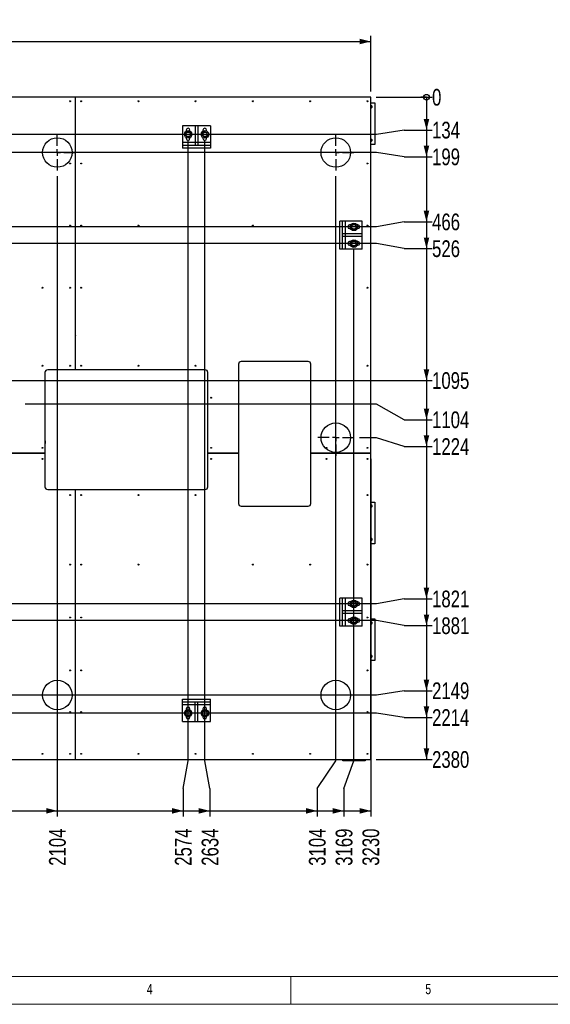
# Model space of a CAD drawing. Header units: millimetres. Extents: x 5 to 589, y 5 to 415.
# Tile 3 of 70: x 148 to 244, y 5 to 182. Entities that reach past the tile are written whole.
import ezdxf

# ---------------------------------------------------------------- set-up
doc = ezdxf.new("R2010")
doc.units = ezdxf.units.MM
doc.linetypes.add('CENTERX2', pattern=[20.32, 12.7, -2.54, 2.54, -2.54])
for name, color, linetype in [('COTES', 1, 'Continuous'), ('NOTES', 6, 'Continuous'), ('TRAIT-MIXTES', 3, 'CENTERX2')]:
    doc.layers.add(name, color=color, linetype=linetype)
doc.layers.add('TRAIT-FORT', color=4, linetype='Continuous', lineweight=25)
doc.styles.add('SLDTEXTSTYLE0', font='TXT', dxfattribs={"width": 0.75})
doc.dimstyles.new('SLDDIMSTYLE0', dxfattribs={"dimtxt": 3, "dimasz": 0.333333, "dimexe": 0, "dimexo": 0.0625, "dimgap": 0.75, "dimtad": 0, "dimtih": 1, "dimtoh": 1, "dimdec": 0, "dimlfac": 20, "dimrnd": 1e-09, "dimdsep": 46, "dimtxsty": 'SLDTEXTSTYLE0', "dimblk1": 'ORIGIN', "dimblk2": 'ORIGIN', "dimsah": 1, "dimcen": 0.09, "dimadec": 0, "dimazin": 2, "dimtfac": 1, "dimtdec": 0, "dimtofl": 0, "dimtmove": 0, "dimatfit": 3, "dimldrblk": 'ORIGIN', "dimfxl": 1, "dimfrac": 2, "dimtolj": 1, "dimtzin": 12, "dimarcsym": 0})
doc.dimstyles.new('SLDDIMSTYLE1', dxfattribs={"dimtxt": 3, "dimasz": 2, "dimexe": 0, "dimexo": 0.0625, "dimgap": 0.75, "dimtad": 0, "dimtih": 1, "dimtoh": 1, "dimdec": 0, "dimlfac": 20, "dimrnd": 1e-09, "dimzin": 12, "dimdsep": 46, "dimtxsty": 'SLDTEXTSTYLE0', "dimsah": 1, "dimcen": 0.09, "dimadec": 0, "dimazin": 3, "dimtfac": 1, "dimtdec": 0, "dimtofl": 0, "dimtmove": 0, "dimatfit": 3, "dimfxl": 1, "dimfrac": 2, "dimtolj": 1, "dimtzin": 12, "dimarcsym": 0})
doc.dimstyles.new('SLDDIMSTYLE2', dxfattribs={"dimtxt": 3, "dimasz": 2, "dimexe": 0, "dimexo": 0.0625, "dimgap": 0.75, "dimtad": 1, "dimdec": 0, "dimlfac": 20, "dimrnd": 1e-09, "dimzin": 12, "dimdsep": 46, "dimtxsty": 'SLDTEXTSTYLE0', "dimsah": 1, "dimcen": 0.09, "dimadec": 0, "dimazin": 3, "dimtfac": 1, "dimtdec": 0, "dimtofl": 0, "dimtmove": 0, "dimatfit": 3, "dimfxl": 1, "dimfrac": 2, "dimtolj": 1, "dimtzin": 12, "dimarcsym": 0})

# ---------------------------------------------------------------- blocks, each defined once
blk = doc.blocks.new('_D_9')
at = {"layer": 'COTES', "color": 1, "transparency": 16777216}
for p, q in [((155.09, 153.82), (155.09, 38.76)), ((145.09, 39.76), (155.09, 39.76))]:
    blk.add_line(p, q, dxfattribs=at)
blk.add_solid([(155.09, 39.76), (153.09, 40.26), (153.09, 39.26)], dxfattribs=at)
at = {"layer": 'COTES', "color": 1, "transparency": 16777216, "insert": (153.6, 29.89), "char_height": 3, "attachment_point": 1, "rotation": 90, "style": 'SLDTEXTSTYLE0'}
blk.add_mtext('2104', dxfattribs=at)
blk = doc.blocks.new('_D_10')
at = {"layer": 'COTES', "color": 1, "transparency": 16777216}
for p, q in [((178.59, 48.76), (178.59, 160.32)), ((177.68, 43.76), (178.59, 48.76)), ((177.68, 43.76), (177.68, 38.76)), ((155.09, 39.76), (177.68, 39.76))]:
    blk.add_line(p, q, dxfattribs=at)
blk.add_solid([(177.68, 39.76), (175.68, 40.26), (175.68, 39.26)], dxfattribs=at)
at = {"layer": 'COTES', "color": 1, "transparency": 16777216, "insert": (176.2, 29.89), "char_height": 3, "attachment_point": 1, "rotation": 90, "style": 'SLDTEXTSTYLE0'}
blk.add_mtext('2574', dxfattribs=at)
blk = doc.blocks.new('_D_11')
at = {"layer": 'COTES', "color": 1, "transparency": 16777216}
for p, q in [((181.59, 48.76), (181.59, 160.32)), ((182.49, 43.76), (181.59, 48.76)), ((182.49, 43.76), (182.49, 38.76)), ((177.68, 39.76), (182.49, 39.76))]:
    blk.add_line(p, q, dxfattribs=at)
blk.add_solid([(182.49, 39.76), (180.49, 40.26), (180.49, 39.26)], dxfattribs=at)
at = {"layer": 'COTES', "color": 1, "transparency": 16777216, "insert": (181.01, 29.89), "char_height": 3, "attachment_point": 1, "rotation": 90, "style": 'SLDTEXTSTYLE0'}
blk.add_mtext('2634', dxfattribs=at)
blk = doc.blocks.new('_D_12')
at = {"layer": 'COTES', "color": 1, "transparency": 16777216}
for p, q in [((205.09, 48.76), (205.09, 153.82)), ((201.74, 43.76), (205.09, 48.76)), ((201.74, 43.76), (201.74, 38.76)), ((182.49, 39.76), (201.74, 39.76))]:
    blk.add_line(p, q, dxfattribs=at)
blk.add_solid([(201.74, 39.76), (199.74, 40.26), (199.74, 39.26)], dxfattribs=at)
at = {"layer": 'COTES', "color": 1, "transparency": 16777216, "insert": (200.26, 29.89), "char_height": 3, "attachment_point": 1, "rotation": 90, "style": 'SLDTEXTSTYLE0'}
blk.add_mtext('3104', dxfattribs=at)
blk = doc.blocks.new('_D_13')
at = {"layer": 'COTES', "color": 1, "transparency": 16777216}
for p, q in [((208.34, 48.76), (208.34, 140.7)), ((206.55, 43.76), (208.34, 48.76)), ((206.55, 43.76), (206.55, 38.76)), ((201.74, 39.76), (206.55, 39.76))]:
    blk.add_line(p, q, dxfattribs=at)
blk.add_solid([(206.55, 39.76), (204.55, 40.26), (204.55, 39.26)], dxfattribs=at)
at = {"layer": 'COTES', "color": 1, "transparency": 16777216, "insert": (205.07, 29.89), "char_height": 3, "attachment_point": 1, "rotation": 90, "style": 'SLDTEXTSTYLE0'}
blk.add_mtext('3169', dxfattribs=at)
blk = doc.blocks.new('_D_14')
at = {"layer": 'COTES', "color": 1, "transparency": 16777216}
for p, q in [((211.36, 103.01), (211.36, 38.76)), ((206.55, 39.76), (211.36, 39.76))]:
    blk.add_line(p, q, dxfattribs=at)
blk.add_solid([(211.36, 39.76), (209.36, 40.26), (209.36, 39.26)], dxfattribs=at)
at = {"layer": 'COTES', "color": 1, "transparency": 16777216, "insert": (209.88, 29.89), "char_height": 3, "attachment_point": 1, "rotation": 90, "style": 'SLDTEXTSTYLE0'}
blk.add_mtext('3230', dxfattribs=at)
blk = doc.blocks.new('_Origin')
at = {"color": 0, "linetype": 'ByBlock', "lineweight": -2}
blk.add_line((0, 0), (-1, 0), dxfattribs=at)
blk.add_circle((0, 0), 0.5, dxfattribs=at)
blk = doc.blocks.new('_D_15')
at = {"layer": 'COTES', "color": 1, "transparency": 16777216}
blk.add_line((212.36, 168.01), (222.37, 168.01), dxfattribs=at)
blk.add_blockref('_Origin', (221.37, 168.01), dxfattribs=at)
at = {"layer": 'COTES', "color": 1, "transparency": 16777216, "insert": (222.37, 169.49), "char_height": 3, "attachment_point": 1, "style": 'SLDTEXTSTYLE0'}
blk.add_mtext('0', dxfattribs=at)
blk = doc.blocks.new('_D_16')
at = {"layer": 'COTES', "color": 1, "transparency": 16777216}
for p, q in [((221.37, 168.01), (221.37, 162.1)), ((212.37, 161.32), (77.46, 161.32)), ((217.37, 162.1), (212.37, 161.32)), ((217.37, 162.1), (222.37, 162.1))]:
    blk.add_line(p, q, dxfattribs=at)
blk.add_solid([(221.37, 162.1), (221.87, 164.1), (220.87, 164.1)], dxfattribs=at)
at = {"layer": 'COTES', "color": 1, "transparency": 16777216, "insert": (222.37, 163.59), "char_height": 3, "attachment_point": 1, "style": 'SLDTEXTSTYLE0'}
blk.add_mtext('134', dxfattribs=at)
blk = doc.blocks.new('_D_17')
at = {"layer": 'COTES', "color": 1, "transparency": 16777216}
for p, q in [((221.37, 162.1), (221.37, 157.29)), ((212.37, 158.07), (64.34, 158.07)), ((217.37, 157.29), (212.37, 158.07)), ((217.37, 157.29), (222.37, 157.29))]:
    blk.add_line(p, q, dxfattribs=at)
blk.add_solid([(221.37, 157.29), (221.87, 159.29), (220.87, 159.29)], dxfattribs=at)
at = {"layer": 'COTES', "color": 1, "transparency": 16777216, "insert": (222.37, 158.78), "char_height": 3, "attachment_point": 1, "style": 'SLDTEXTSTYLE0'}
blk.add_mtext('199', dxfattribs=at)
blk = doc.blocks.new('_D_18')
at = {"layer": 'COTES', "color": 1, "transparency": 16777216}
for p, q in [((221.37, 157.29), (221.37, 145.6)), ((217.37, 145.6), (212.37, 144.7)), ((217.37, 145.6), (222.37, 145.6)), ((212.37, 144.7), (57.8, 144.7))]:
    blk.add_line(p, q, dxfattribs=at)
blk.add_solid([(221.37, 145.6), (221.87, 147.6), (220.87, 147.6)], dxfattribs=at)
at = {"layer": 'COTES', "color": 1, "transparency": 16777216, "insert": (222.37, 147.09), "char_height": 3, "attachment_point": 1, "style": 'SLDTEXTSTYLE0'}
blk.add_mtext('466', dxfattribs=at)
blk = doc.blocks.new('_D_19')
at = {"layer": 'COTES', "color": 1, "transparency": 16777216}
for p, q in [((221.37, 145.6), (221.37, 140.79)), ((212.37, 141.7), (57.8, 141.7)), ((217.37, 140.79), (212.37, 141.7)), ((217.37, 140.79), (222.37, 140.79))]:
    blk.add_line(p, q, dxfattribs=at)
blk.add_solid([(221.37, 140.79), (221.87, 142.79), (220.87, 142.79)], dxfattribs=at)
at = {"layer": 'COTES', "color": 1, "transparency": 16777216, "insert": (222.37, 142.28), "char_height": 3, "attachment_point": 1, "style": 'SLDTEXTSTYLE0'}
blk.add_mtext('526', dxfattribs=at)
blk = doc.blocks.new('_D_20')
at = {"layer": 'COTES', "color": 1, "transparency": 16777216}
for p, q in [((221.37, 140.79), (221.37, 117.11)), ((117.36, 117.11), (112.36, 113.27)), ((117.36, 117.11), (222.37, 117.11)), ((112.36, 113.27), (64.34, 113.27))]:
    blk.add_line(p, q, dxfattribs=at)
blk.add_solid([(221.37, 117.11), (221.87, 119.11), (220.87, 119.11)], dxfattribs=at)
at = {"layer": 'COTES', "color": 1, "transparency": 16777216, "insert": (222.37, 118.59), "char_height": 3, "attachment_point": 1, "style": 'SLDTEXTSTYLE0'}
blk.add_mtext('1095', dxfattribs=at)
blk = doc.blocks.new('_D_21')
at = {"layer": 'COTES', "color": 1, "transparency": 16777216}
for p, q in [((221.37, 117.11), (221.37, 110.05)), ((212.37, 112.82), (149.34, 112.82)), ((217.37, 110.05), (212.37, 112.82)), ((217.37, 110.05), (222.37, 110.05))]:
    blk.add_line(p, q, dxfattribs=at)
blk.add_solid([(221.37, 110.05), (221.87, 112.05), (220.87, 112.05)], dxfattribs=at)
at = {"layer": 'COTES', "color": 1, "transparency": 16777216, "insert": (222.37, 111.53), "char_height": 3, "attachment_point": 1, "style": 'SLDTEXTSTYLE0'}
blk.add_mtext('1104', dxfattribs=at)
blk = doc.blocks.new('_D_22')
at = {"layer": 'COTES', "color": 1, "transparency": 16777216}
for p, q in [((221.37, 110.05), (221.37, 105.24)), ((212.37, 106.82), (209.34, 106.82)), ((217.37, 105.24), (212.37, 106.82)), ((217.37, 105.24), (222.37, 105.24))]:
    blk.add_line(p, q, dxfattribs=at)
blk.add_solid([(221.37, 105.24), (221.87, 107.24), (220.87, 107.24)], dxfattribs=at)
at = {"layer": 'COTES', "color": 1, "transparency": 16777216, "insert": (222.37, 106.72), "char_height": 3, "attachment_point": 1, "style": 'SLDTEXTSTYLE0'}
blk.add_mtext('1224', dxfattribs=at)
blk = doc.blocks.new('_D_23')
at = {"layer": 'COTES', "color": 1, "transparency": 16777216}
for p, q in [((221.37, 105.24), (221.37, 77.85)), ((217.37, 77.85), (212.37, 76.95)), ((217.37, 77.85), (222.37, 77.85)), ((212.37, 76.95), (57.8, 76.95))]:
    blk.add_line(p, q, dxfattribs=at)
blk.add_solid([(221.37, 77.85), (221.87, 79.85), (220.87, 79.85)], dxfattribs=at)
at = {"layer": 'COTES', "color": 1, "transparency": 16777216, "insert": (222.37, 79.34), "char_height": 3, "attachment_point": 1, "style": 'SLDTEXTSTYLE0'}
blk.add_mtext('1821', dxfattribs=at)
blk = doc.blocks.new('_D_24')
at = {"layer": 'COTES', "color": 1, "transparency": 16777216}
for p, q in [((221.37, 77.85), (221.37, 73.04)), ((212.37, 73.95), (57.8, 73.95)), ((217.37, 73.04), (212.37, 73.95)), ((217.37, 73.04), (222.37, 73.04))]:
    blk.add_line(p, q, dxfattribs=at)
blk.add_solid([(221.37, 73.04), (221.87, 75.04), (220.87, 75.04)], dxfattribs=at)
at = {"layer": 'COTES', "color": 1, "transparency": 16777216, "insert": (222.37, 74.53), "char_height": 3, "attachment_point": 1, "style": 'SLDTEXTSTYLE0'}
blk.add_mtext('1881', dxfattribs=at)
blk = doc.blocks.new('_D_25')
at = {"layer": 'COTES', "color": 1, "transparency": 16777216}
for p, q in [((221.37, 73.04), (221.37, 61.35)), ((212.37, 60.57), (64.34, 60.57)), ((217.37, 61.35), (212.37, 60.57)), ((217.37, 61.35), (222.37, 61.35))]:
    blk.add_line(p, q, dxfattribs=at)
blk.add_solid([(221.37, 61.35), (221.87, 63.35), (220.87, 63.35)], dxfattribs=at)
at = {"layer": 'COTES', "color": 1, "transparency": 16777216, "insert": (222.37, 62.84), "char_height": 3, "attachment_point": 1, "style": 'SLDTEXTSTYLE0'}
blk.add_mtext('2149', dxfattribs=at)
blk = doc.blocks.new('_D_26')
at = {"layer": 'COTES', "color": 1, "transparency": 16777216}
for p, q in [((221.37, 61.35), (221.37, 56.54)), ((212.37, 57.32), (77.46, 57.32)), ((217.37, 56.54), (212.37, 57.32)), ((217.37, 56.54), (222.37, 56.54))]:
    blk.add_line(p, q, dxfattribs=at)
blk.add_solid([(221.37, 56.54), (221.87, 58.54), (220.87, 58.54)], dxfattribs=at)
at = {"layer": 'COTES', "color": 1, "transparency": 16777216, "insert": (222.37, 58.03), "char_height": 3, "attachment_point": 1, "style": 'SLDTEXTSTYLE0'}
blk.add_mtext('2214', dxfattribs=at)
blk = doc.blocks.new('_D_27')
at = {"layer": 'COTES', "color": 1, "transparency": 16777216}
for p, q in [((221.37, 56.54), (221.37, 49.01)), ((212.36, 49.01), (222.37, 49.01))]:
    blk.add_line(p, q, dxfattribs=at)
blk.add_solid([(221.37, 49.01), (221.87, 51.01), (220.87, 51.01)], dxfattribs=at)
at = {"layer": 'COTES', "color": 1, "transparency": 16777216, "insert": (222.37, 50.49), "char_height": 3, "attachment_point": 1, "style": 'SLDTEXTSTYLE0'}
blk.add_mtext('2380', dxfattribs=at)
blk = doc.blocks.new('_D_29')
at = {"layer": 'COTES', "color": 1, "transparency": 16777216}
for p, q in [((49.86, 169.01), (49.86, 179.01)), ((211.36, 169.01), (211.36, 179.01)), ((49.86, 178.01), (211.36, 178.01))]:
    blk.add_line(p, q, dxfattribs=at)
for points in [[(49.86, 178.01), (51.86, 177.51), (51.86, 178.51)], [(211.36, 178.01), (209.36, 178.51), (209.36, 177.51)]]:
    blk.add_solid(points, dxfattribs=at)
at = {"layer": 'COTES', "color": 1, "transparency": 16777216, "insert": (126.18, 181.88), "char_height": 3, "attachment_point": 1, "style": 'SLDTEXTSTYLE0'}
blk.add_mtext('3230', dxfattribs=at)
blk = doc.blocks.new('SW_CENTERMARKSYMBOL_2')
at = {"layer": 'TRAIT-MIXTES', "color": 0}
for p, q in [((0, 1.2), (0, 3.25)), ((-1.2, 0), (-3.25, 0)), ((0, 0), (-0.6, 0)), ((0, 0), (0, 0.6)), ((0, 0), (0, -0.6)), ((0, 0), (0.6, 0)), ((1.2, 0), (3.25, 0)), ((0, -1.2), (0, -3.25))]:
    blk.add_line(p, q, dxfattribs=at)
blk = doc.blocks.new('SW_CENTERMARKSYMBOL_3')
at = {"layer": 'TRAIT-MIXTES', "color": 0}
for p, q in [((0, 1.2), (0, 3.25)), ((-1.2, 0), (-3.25, 0)), ((0, 0), (-0.6, 0)), ((0, 0), (0, 0.6)), ((0, 0), (0, -0.6)), ((0, 0), (0.6, 0)), ((1.2, 0), (3.25, 0)), ((0, -1.2), (0, -3.25))]:
    blk.add_line(p, q, dxfattribs=at)
blk = doc.blocks.new('SW_CENTERMARKSYMBOL_4')
at = {"layer": 'TRAIT-MIXTES', "color": 0}
for p, q in [((0, 1.2), (0, 3.25)), ((-1.2, 0), (-3.25, 0)), ((0, 0), (-0.6, 0)), ((0, 0), (0, 0.6)), ((0, 0), (0, -0.6)), ((0, 0), (0.6, 0)), ((1.2, 0), (3.25, 0)), ((0, -1.2), (0, -3.25))]:
    blk.add_line(p, q, dxfattribs=at)

msp = doc.modelspace()

# ---------------------------------------------------------------- linework, layer by layer
at = {"color": 7, "linetype": 'Continuous', "lineweight": 18}
for p, q in [((10, 10), (584, 10)), ((197, 10), (197, 5)), ((5, 5), (589, 5))]:
    msp.add_line(p, q, dxfattribs=at)
at = {"layer": 'TRAIT-FORT', "color": 4, "linetype": 'Continuous', "lineweight": 25}
for p, q in [((158.362, 168.009), (98.612, 168.009)), ((158.362, 119.009), (158.362, 168.009)), ((158.372, 168.009), (158.362, 168.009)), ((211.362, 168.009), (158.372, 168.009)), ((158.372, 119.009), (158.372, 168.009)), ((211.362, 104.009), (211.362, 168.009)), ((211.362, 167.009), (212.112, 167.009)), ((212.112, 167.009), (212.112, 159.509)), ((179.82, 162.844), (177.57, 162.844)), ((177.57, 162.844), (177.57, 159.844)), ((180.32, 162.844), (179.82, 162.844)), ((179.82, 162.844), (179.82, 159.844)), ((182.57, 162.844), (180.32, 162.844)), ((180.32, 162.844), (180.32, 159.844)), ((182.57, 162.844), (182.57, 159.844)), ((158.372, 161.464), (158.362, 161.458)), ((158.362, 161.06), (158.372, 161.054)), ((178.245, 162.094), (178.245, 161.904)), ((178.895, 161.923), (178.895, 162.094)), ((181.245, 162.094), (181.245, 161.904)), ((181.895, 161.923), (181.895, 162.094)), ((177.57, 159.844), (177.57, 159.344)), ((179.82, 159.844), (177.57, 159.844)), ((182.57, 159.344), (177.57, 159.344)), ((177.57, 159.344), (177.57, 158.844)), ((178.245, 160.74), (178.245, 160.594)), ((178.895, 160.594), (178.895, 160.721)), ((180.32, 159.844), (179.82, 159.844)), ((179.82, 159.844), (179.82, 159.344)), ((180.32, 159.844), (180.32, 159.344)), ((182.57, 159.844), (180.32, 159.844)), ((181.245, 160.74), (181.245, 160.594)), ((181.895, 160.594), (181.895, 160.721)), ((182.57, 159.844), (182.57, 159.344)), ((182.57, 159.344), (182.57, 158.844)), ((212.112, 159.509), (211.362, 159.509)), ((182.57, 158.844), (177.57, 158.844)), ((205.82, 140.719), (205.82, 145.719)), ((206.32, 145.719), (205.82, 145.719)), ((206.32, 140.719), (206.32, 145.719)), ((206.82, 145.719), (206.32, 145.719)), ((209.82, 145.719), (206.82, 145.719)), ((206.82, 143.469), (206.82, 145.719)), ((209.82, 143.469), (209.82, 145.719)), ((206.82, 143.469), (206.32, 143.469)), ((206.82, 142.969), (206.82, 143.469)), ((209.82, 143.469), (206.82, 143.469)), ((207.758, 145.044), (207.57, 145.044)), ((207.57, 144.394), (207.734, 144.394)), ((209.07, 145.044), (208.916, 145.044)), ((208.94, 144.394), (209.07, 144.394)), ((209.82, 142.969), (209.82, 143.469)), ((206.82, 142.969), (206.32, 142.969)), ((209.82, 142.969), (206.82, 142.969)), ((206.82, 140.719), (206.82, 142.969)), ((207.758, 142.044), (207.57, 142.044)), ((209.07, 142.044), (208.916, 142.044)), ((209.82, 140.719), (209.82, 142.969)), ((206.32, 140.719), (205.82, 140.719)), ((206.82, 140.719), (206.32, 140.719)), ((209.82, 140.719), (206.82, 140.719)), ((207.57, 141.394), (207.734, 141.394)), ((208.94, 141.394), (209.07, 141.394)), ((158.372, 125.214), (158.362, 125.208)), ((158.362, 124.81), (158.372, 124.804)), ((158.372, 124.059), (158.362, 124.059)), ((158.372, 124.009), (158.362, 124.009)), ((200.112, 120.509), (188.112, 120.509)), ((158.362, 119.009), (153.362, 119.009)), ((158.372, 119.009), (158.362, 119.009)), ((181.612, 119.009), (158.372, 119.009)), ((187.612, 120.009), (187.612, 104.009)), ((200.612, 104.009), (200.612, 120.009)), ((152.862, 118.509), (152.862, 104.009)), ((182.112, 104.009), (182.112, 118.509)), ((152.887, 106.234), (152.862, 106.259)), ((152.887, 106.234), (152.887, 105.784)), ((152.862, 105.759), (152.887, 105.784)), ((152.862, 104.009), (98.612, 104.009)), ((152.862, 103.999), (98.612, 103.999)), ((152.862, 104.009), (152.862, 103.999)), ((152.862, 103.999), (152.862, 98.009)), ((187.612, 104.009), (182.112, 104.009)), ((182.112, 103.999), (182.112, 104.009)), ((187.612, 103.999), (182.112, 103.999)), ((182.112, 98.009), (182.112, 103.999)), ((187.612, 104.009), (187.612, 103.999)), ((187.612, 103.999), (187.612, 95.009)), ((211.362, 104.009), (200.612, 104.009)), ((200.612, 103.999), (200.612, 104.009)), ((211.362, 103.999), (200.612, 103.999)), ((200.612, 95.009), (200.612, 103.999)), ((211.362, 103.999), (211.362, 104.009)), ((211.362, 49.009), (211.362, 103.999)), ((153.362, 97.509), (158.362, 97.509)), ((158.362, 49.009), (158.362, 97.509)), ((158.362, 97.509), (158.372, 97.509)), ((158.372, 49.009), (158.372, 97.509)), ((158.372, 97.509), (181.612, 97.509)), ((188.112, 94.509), (200.112, 94.509)), ((211.362, 95.259), (212.112, 95.259)), ((212.112, 95.259), (212.112, 87.759)), ((212.112, 87.759), (211.362, 87.759)), ((205.82, 72.969), (205.82, 77.969)), ((206.32, 77.969), (205.82, 77.969)), ((206.32, 72.969), (206.32, 77.969)), ((206.82, 77.969), (206.32, 77.969)), ((209.82, 77.969), (206.82, 77.969)), ((206.82, 75.719), (206.82, 77.969)), ((209.82, 75.719), (209.82, 77.969)), ((207.758, 77.294), (207.57, 77.294)), ((207.57, 76.644), (207.734, 76.644)), ((209.07, 77.294), (208.916, 77.294)), ((208.94, 76.644), (209.07, 76.644)), ((206.82, 75.719), (206.32, 75.719)), ((206.82, 75.219), (206.32, 75.219)), ((206.82, 75.219), (206.82, 75.719)), ((209.82, 75.719), (206.82, 75.719)), ((209.82, 75.219), (206.82, 75.219)), ((206.82, 72.969), (206.82, 75.219)), ((209.82, 75.219), (209.82, 75.719)), ((209.82, 72.969), (209.82, 75.219)), ((206.32, 72.969), (205.82, 72.969)), ((206.82, 72.969), (206.32, 72.969)), ((209.82, 72.969), (206.82, 72.969)), ((207.758, 74.294), (207.57, 74.294)), ((207.57, 73.644), (207.734, 73.644)), ((209.07, 74.294), (208.916, 74.294)), ((208.94, 73.644), (209.07, 73.644)), ((211.362, 74.259), (212.112, 74.259)), ((212.112, 74.259), (212.112, 66.759)), ((212.112, 66.759), (211.362, 66.759)), ((177.57, 59.344), (177.57, 59.844)), ((177.57, 59.844), (182.57, 59.844)), ((177.57, 59.344), (182.57, 59.344)), ((177.57, 58.844), (177.57, 59.344)), ((177.57, 55.844), (177.57, 58.844)), ((177.57, 58.844), (179.82, 58.844)), ((179.82, 58.844), (179.82, 59.344)), ((179.82, 55.844), (179.82, 58.844)), ((179.82, 58.844), (180.32, 58.844)), ((180.32, 58.844), (180.32, 59.344)), ((180.32, 55.844), (180.32, 58.844)), ((180.32, 58.844), (182.57, 58.844)), ((182.57, 59.344), (182.57, 59.844)), ((182.57, 58.844), (182.57, 59.344)), ((182.57, 55.844), (182.57, 58.844)), ((178.245, 58.094), (178.245, 57.904)), ((178.245, 56.74), (178.245, 56.594)), ((178.895, 57.923), (178.895, 58.094)), ((178.895, 56.594), (178.895, 56.721)), ((181.245, 58.094), (181.245, 57.904)), ((181.245, 56.74), (181.245, 56.594)), ((181.895, 57.923), (181.895, 58.094)), ((181.895, 56.594), (181.895, 56.721)), ((177.57, 55.844), (179.82, 55.844)), ((179.82, 55.844), (180.32, 55.844)), ((180.32, 55.844), (182.57, 55.844)), ((98.612, 49.009), (158.362, 49.009)), ((158.362, 49.009), (158.372, 49.009)), ((158.372, 49.009), (211.362, 49.009)), ((206.362, 48.759), (206.362, 49.009)), ((210.362, 48.759), (206.362, 48.759)), ((210.362, 49.009), (210.362, 48.759))]:
    msp.add_line(p, q, dxfattribs=at)
for centre, radius in [((157.372, 167.259), 0.085), ((159.372, 167.259), 0.085), ((169.65, 167.259), 0.085), ((179.928, 167.259), 0.085), ((190.206, 167.259), 0.085), ((200.484, 167.259), 0.085), ((210.762, 167.259), 0.085), ((178.587, 161.322), 0.675), ((178.587, 161.322), 0.404), ((181.587, 161.322), 0.675), ((181.587, 161.322), 0.404), ((155.087, 158.072), 2.65), ((205.087, 158.072), 2.65), ((157.372, 156.092), 0.085), ((159.372, 156.092), 0.085), ((210.762, 156.092), 0.085), ((208.337, 144.697), 0.675), ((208.337, 144.697), 0.404), ((157.372, 144.925), 0.085), ((159.372, 144.925), 0.085), ((169.65, 144.925), 0.085), ((190.206, 144.925), 0.085), ((210.762, 144.925), 0.085), ((208.337, 141.697), 0.675), ((208.337, 141.697), 0.404), ((152.403, 133.759), 0.085), ((157.372, 133.759), 0.085), ((159.372, 133.759), 0.085), ((210.762, 133.759), 0.085), ((152.403, 119.759), 0.085), ((157.372, 119.759), 0.085), ((159.372, 119.759), 0.085), ((169.65, 119.759), 0.085), ((179.928, 119.759), 0.085), ((210.762, 119.759), 0.085), ((182.712, 114.009), 0.085), ((205.087, 106.822), 2.65), ((152.403, 104.999), 0.085), ((182.712, 104.999), 0.085), ((203.412, 104.999), 0.085), ((210.762, 104.999), 0.085), ((152.403, 102.999), 0.085), ((182.712, 102.999), 0.085), ((203.412, 102.999), 0.085), ((210.762, 102.999), 0.085), ((157.372, 96.509), 0.085), ((159.372, 96.509), 0.085), ((169.65, 96.509), 0.085), ((179.928, 96.509), 0.085), ((210.762, 96.509), 0.085), ((157.372, 84.004), 0.085), ((159.372, 84.004), 0.085), ((169.65, 84.004), 0.085), ((190.206, 84.004), 0.085), ((200.484, 84.004), 0.085), ((210.762, 84.004), 0.085), ((208.337, 76.947), 0.675), ((208.337, 76.947), 0.404), ((157.372, 74.506), 0.085), ((159.372, 74.506), 0.085), ((208.337, 73.947), 0.675), ((208.337, 73.947), 0.404), ((210.762, 74.506), 0.085), ((157.372, 65.009), 0.085), ((159.372, 65.009), 0.085), ((210.762, 65.009), 0.085), ((155.087, 60.572), 2.65), ((205.087, 60.572), 2.65), ((157.372, 57.509), 0.085), ((159.372, 57.509), 0.085), ((178.587, 57.322), 0.675), ((178.587, 57.322), 0.404), ((181.587, 57.322), 0.675), ((181.587, 57.322), 0.404), ((210.762, 57.509), 0.085), ((152.403, 50.009), 0.085), ((157.372, 50.009), 0.085), ((159.372, 50.009), 0.085), ((169.65, 50.009), 0.085), ((179.928, 50.009), 0.085), ((190.206, 50.009), 0.085), ((200.484, 50.009), 0.085), ((210.762, 50.009), 0.085)]:
    msp.add_circle(centre, radius, dxfattribs=at)
for centre, radius, start, end in [((211.362, 166.259), 0.25, 352.90622, 90), ((211.362, 166.259), 0.215, 352.90622, 90), ((211.362, 166.259), 0.215, 270, 352.90622), ((211.362, 166.259), 0.25, 270, 352.90622), ((178.57, 162.094), 0.325, 0, 180), ((181.57, 162.094), 0.325, 0, 180), ((178.57, 160.594), 0.325, 180, 0), ((181.57, 160.594), 0.325, 180, 0), ((211.362, 160.259), 0.25, 352.90622, 90), ((211.362, 160.259), 0.215, 352.90622, 90), ((211.362, 160.259), 0.215, 270, 352.90622), ((211.362, 160.259), 0.25, 270, 352.90622), ((207.57, 144.719), 0.325, 90, 270), ((209.07, 144.719), 0.325, 270, 90), ((207.57, 141.719), 0.325, 90, 270), ((209.07, 141.719), 0.325, 270, 90), ((188.112, 120.009), 0.5, 90, 180), ((200.112, 120.009), 0.5, 0, 90), ((153.362, 118.509), 0.5, 90, 180), ((181.612, 118.509), 0.5, 0, 90), ((153.362, 98.009), 0.5, 180, 270), ((181.612, 98.009), 0.5, 270, 0), ((188.112, 95.009), 0.5, 180, 270), ((200.112, 95.009), 0.5, 270, 0), ((211.362, 94.509), 0.25, 352.90622, 90), ((211.362, 94.509), 0.215, 352.90622, 90), ((211.362, 94.509), 0.215, 270, 352.90622), ((211.362, 94.509), 0.25, 270, 352.90622), ((211.362, 88.509), 0.25, 352.90622, 90), ((211.362, 88.509), 0.215, 352.90622, 90), ((211.362, 88.509), 0.215, 270, 352.90622), ((211.362, 88.509), 0.25, 270, 352.90622), ((207.57, 76.969), 0.325, 90, 270), ((209.07, 76.969), 0.325, 270, 90), ((207.57, 73.969), 0.325, 90, 270), ((209.07, 73.969), 0.325, 270, 90), ((211.362, 73.509), 0.25, 352.90622, 90), ((211.362, 73.509), 0.215, 352.90622, 90), ((211.362, 73.509), 0.215, 270, 352.90622), ((211.362, 73.509), 0.25, 270, 352.90622), ((211.362, 67.509), 0.25, 352.90622, 90), ((211.362, 67.509), 0.215, 352.90622, 90), ((211.362, 67.509), 0.215, 270, 352.90622), ((211.362, 67.509), 0.25, 270, 352.90622), ((178.57, 58.094), 0.325, 0, 180), ((181.57, 58.094), 0.325, 0, 180), ((178.57, 56.594), 0.325, 180, 0), ((181.57, 56.594), 0.325, 180, 0)]:
    msp.add_arc(centre, radius, start, end, dxfattribs=at)
for points, knots in [([(178.526, 161.809), (178.492, 161.783), (178.424, 161.731), (178.322, 161.654), (178.225, 161.581), (178.165, 161.536), (178.135, 161.513)], [0, 0, 0, 0, 0.2646049, 0.5349477, 0.7653431, 1, 1, 1, 1]), ([(178.196, 161.026), (178.188, 161.088), (178.175, 161.19), (178.157, 161.339), (178.144, 161.439), (178.137, 161.497), (178.135, 161.513)], [0, 0, 0, 0, 0.3855495, 0.6376419, 0.8965462, 1, 1, 1, 1]), ([(178.648, 160.835), (178.608, 160.852), (178.529, 160.885), (178.411, 160.935), (178.299, 160.982), (178.23, 161.011), (178.196, 161.026)], [0, 0, 0, 0, 0.26460494, 0.53494775, 0.76534313, 1, 1, 1, 1]), ([(178.526, 161.809), (178.566, 161.792), (178.645, 161.759), (178.762, 161.709), (178.875, 161.662), (178.944, 161.633), (178.978, 161.618)], [0, 0, 0, 0, 0.2646049, 0.5349477, 0.7653431, 1, 1, 1, 1]), ([(178.648, 160.835), (178.682, 160.861), (178.75, 160.913), (178.852, 160.99), (178.949, 161.063), (179.009, 161.108), (179.039, 161.131)], [0, 0, 0, 0, 0.2646049, 0.5349477, 0.7653431, 1, 1, 1, 1]), ([(179.039, 161.131), (179.031, 161.193), (179.019, 161.295), (179, 161.444), (178.988, 161.544), (178.98, 161.602), (178.978, 161.618)], [0, 0, 0, 0, 0.3855495, 0.6376419, 0.8965462, 1, 1, 1, 1]), ([(181.526, 161.809), (181.492, 161.783), (181.424, 161.731), (181.322, 161.654), (181.225, 161.581), (181.165, 161.536), (181.135, 161.513)], [0, 0, 0, 0, 0.2646049, 0.5349477, 0.7653431, 1, 1, 1, 1]), ([(181.196, 161.026), (181.188, 161.088), (181.175, 161.19), (181.157, 161.339), (181.144, 161.439), (181.137, 161.497), (181.135, 161.513)], [0, 0, 0, 0, 0.3855495, 0.6376419, 0.8965462, 1, 1, 1, 1]), ([(181.648, 160.835), (181.608, 160.852), (181.529, 160.885), (181.411, 160.935), (181.299, 160.982), (181.23, 161.011), (181.196, 161.026)], [0, 0, 0, 0, 0.26460494, 0.53494775, 0.76534313, 1, 1, 1, 1]), ([(181.526, 161.809), (181.566, 161.792), (181.645, 161.759), (181.762, 161.709), (181.875, 161.662), (181.944, 161.633), (181.978, 161.618)], [0, 0, 0, 0, 0.2646049, 0.5349477, 0.7653431, 1, 1, 1, 1]), ([(181.648, 160.835), (181.682, 160.861), (181.75, 160.913), (181.852, 160.99), (181.949, 161.063), (182.009, 161.108), (182.039, 161.131)], [0, 0, 0, 0, 0.2646049, 0.5349477, 0.7653431, 1, 1, 1, 1]), ([(182.039, 161.131), (182.031, 161.193), (182.019, 161.295), (182, 161.444), (181.988, 161.544), (181.98, 161.602), (181.978, 161.618)], [0, 0, 0, 0, 0.3855495, 0.6376419, 0.8965462, 1, 1, 1, 1]), ([(208.276, 145.184), (208.242, 145.158), (208.174, 145.106), (208.072, 145.029), (207.975, 144.956), (207.915, 144.911), (207.885, 144.888)], [0, 0, 0, 0, 0.2646049, 0.5349477, 0.7653431, 1, 1, 1, 1]), ([(208.276, 145.184), (208.316, 145.167), (208.395, 145.134), (208.512, 145.084), (208.625, 145.037), (208.694, 145.008), (208.728, 144.993)], [0, 0, 0, 0, 0.2646049, 0.5349477, 0.7653431, 1, 1, 1, 1]), ([(207.946, 144.401), (207.938, 144.463), (207.925, 144.565), (207.907, 144.714), (207.894, 144.814), (207.887, 144.872), (207.885, 144.888)], [0, 0, 0, 0, 0.3855495, 0.6376419, 0.8965462, 1, 1, 1, 1]), ([(208.398, 144.21), (208.358, 144.227), (208.279, 144.26), (208.161, 144.31), (208.049, 144.357), (207.98, 144.386), (207.946, 144.401)], [0, 0, 0, 0, 0.26460494, 0.53494775, 0.76534313, 1, 1, 1, 1]), ([(208.398, 144.21), (208.432, 144.236), (208.5, 144.288), (208.602, 144.365), (208.699, 144.438), (208.759, 144.483), (208.789, 144.506)], [0, 0, 0, 0, 0.2646049, 0.5349477, 0.7653431, 1, 1, 1, 1]), ([(208.789, 144.506), (208.781, 144.568), (208.769, 144.67), (208.75, 144.819), (208.738, 144.919), (208.73, 144.977), (208.728, 144.993)], [0, 0, 0, 0, 0.3855495, 0.6376419, 0.8965462, 1, 1, 1, 1]), ([(208.276, 142.184), (208.242, 142.158), (208.174, 142.106), (208.072, 142.029), (207.975, 141.956), (207.915, 141.911), (207.885, 141.888)], [0, 0, 0, 0, 0.2646049, 0.5349477, 0.7653431, 1, 1, 1, 1]), ([(207.946, 141.401), (207.938, 141.463), (207.925, 141.565), (207.907, 141.714), (207.894, 141.814), (207.887, 141.872), (207.885, 141.888)], [0, 0, 0, 0, 0.3855495, 0.6376419, 0.8965462, 1, 1, 1, 1]), ([(208.276, 142.184), (208.316, 142.167), (208.395, 142.134), (208.512, 142.084), (208.625, 142.037), (208.694, 142.008), (208.728, 141.993)], [0, 0, 0, 0, 0.2646049, 0.5349477, 0.7653431, 1, 1, 1, 1]), ([(208.789, 141.506), (208.781, 141.568), (208.769, 141.67), (208.75, 141.819), (208.738, 141.919), (208.73, 141.977), (208.728, 141.993)], [0, 0, 0, 0, 0.3855495, 0.6376419, 0.8965462, 1, 1, 1, 1]), ([(208.398, 141.21), (208.358, 141.227), (208.279, 141.26), (208.161, 141.31), (208.049, 141.357), (207.98, 141.386), (207.946, 141.401)], [0, 0, 0, 0, 0.26460494, 0.53494775, 0.76534313, 1, 1, 1, 1]), ([(208.398, 141.21), (208.432, 141.236), (208.5, 141.288), (208.602, 141.365), (208.699, 141.438), (208.759, 141.483), (208.789, 141.506)], [0, 0, 0, 0, 0.2646049, 0.5349477, 0.7653431, 1, 1, 1, 1]), ([(208.276, 77.434), (208.242, 77.408), (208.174, 77.356), (208.072, 77.279), (207.975, 77.206), (207.915, 77.161), (207.885, 77.138)], [0, 0, 0, 0, 0.2646049, 0.5349477, 0.7653431, 1, 1, 1, 1]), ([(207.946, 76.651), (207.938, 76.713), (207.925, 76.815), (207.907, 76.964), (207.894, 77.064), (207.887, 77.122), (207.885, 77.138)], [0, 0, 0, 0, 0.3855495, 0.6376419, 0.8965462, 1, 1, 1, 1]), ([(208.398, 76.46), (208.358, 76.477), (208.279, 76.51), (208.161, 76.56), (208.049, 76.607), (207.98, 76.636), (207.946, 76.651)], [0, 0, 0, 0, 0.2646049, 0.5349477, 0.7653431, 1, 1, 1, 1]), ([(208.276, 77.434), (208.316, 77.417), (208.395, 77.384), (208.512, 77.334), (208.625, 77.287), (208.694, 77.258), (208.728, 77.243)], [0, 0, 0, 0, 0.2646049, 0.5349477, 0.7653431, 1, 1, 1, 1]), ([(208.398, 76.46), (208.432, 76.486), (208.5, 76.538), (208.602, 76.615), (208.699, 76.688), (208.759, 76.733), (208.789, 76.756)], [0, 0, 0, 0, 0.26460494, 0.53494775, 0.76534313, 1, 1, 1, 1]), ([(208.789, 76.756), (208.781, 76.818), (208.769, 76.92), (208.75, 77.069), (208.738, 77.169), (208.73, 77.227), (208.728, 77.243)], [0, 0, 0, 0, 0.38554949, 0.63764185, 0.89654625, 1, 1, 1, 1]), ([(208.276, 74.434), (208.242, 74.408), (208.174, 74.356), (208.072, 74.279), (207.975, 74.206), (207.915, 74.161), (207.885, 74.138)], [0, 0, 0, 0, 0.2646049, 0.5349477, 0.7653431, 1, 1, 1, 1]), ([(208.276, 74.434), (208.316, 74.417), (208.395, 74.384), (208.512, 74.334), (208.625, 74.287), (208.694, 74.258), (208.728, 74.243)], [0, 0, 0, 0, 0.2646049, 0.5349477, 0.7653431, 1, 1, 1, 1]), ([(207.946, 73.651), (207.938, 73.713), (207.925, 73.815), (207.907, 73.964), (207.894, 74.064), (207.887, 74.122), (207.885, 74.138)], [0, 0, 0, 0, 0.3855495, 0.6376419, 0.8965462, 1, 1, 1, 1]), ([(208.398, 73.46), (208.358, 73.477), (208.279, 73.51), (208.161, 73.56), (208.049, 73.607), (207.98, 73.636), (207.946, 73.651)], [0, 0, 0, 0, 0.2646049, 0.5349477, 0.7653431, 1, 1, 1, 1]), ([(208.398, 73.46), (208.432, 73.486), (208.5, 73.538), (208.602, 73.615), (208.699, 73.688), (208.759, 73.733), (208.789, 73.756)], [0, 0, 0, 0, 0.26460494, 0.53494775, 0.76534313, 1, 1, 1, 1]), ([(208.789, 73.756), (208.781, 73.818), (208.769, 73.92), (208.75, 74.069), (208.738, 74.169), (208.73, 74.227), (208.728, 74.243)], [0, 0, 0, 0, 0.38554949, 0.63764185, 0.89654625, 1, 1, 1, 1]), ([(178.526, 57.809), (178.492, 57.783), (178.424, 57.731), (178.322, 57.654), (178.225, 57.581), (178.165, 57.536), (178.135, 57.513)], [0, 0, 0, 0, 0.2646049, 0.5349477, 0.7653431, 1, 1, 1, 1]), ([(178.196, 57.026), (178.188, 57.088), (178.175, 57.19), (178.157, 57.339), (178.144, 57.439), (178.137, 57.497), (178.135, 57.513)], [0, 0, 0, 0, 0.3855495, 0.6376419, 0.8965462, 1, 1, 1, 1]), ([(178.648, 56.835), (178.608, 56.852), (178.529, 56.885), (178.411, 56.935), (178.299, 56.982), (178.23, 57.011), (178.196, 57.026)], [0, 0, 0, 0, 0.2646049, 0.5349477, 0.7653431, 1, 1, 1, 1]), ([(178.526, 57.809), (178.566, 57.792), (178.645, 57.759), (178.762, 57.709), (178.875, 57.662), (178.944, 57.633), (178.978, 57.618)], [0, 0, 0, 0, 0.2646049, 0.5349477, 0.7653431, 1, 1, 1, 1]), ([(178.648, 56.835), (178.682, 56.861), (178.75, 56.913), (178.852, 56.99), (178.949, 57.063), (179.009, 57.108), (179.039, 57.131)], [0, 0, 0, 0, 0.26460494, 0.53494775, 0.76534313, 1, 1, 1, 1]), ([(179.039, 57.131), (179.031, 57.193), (179.019, 57.295), (179, 57.444), (178.988, 57.544), (178.98, 57.602), (178.978, 57.618)], [0, 0, 0, 0, 0.38554949, 0.63764185, 0.89654625, 1, 1, 1, 1]), ([(181.526, 57.809), (181.492, 57.783), (181.424, 57.731), (181.322, 57.654), (181.225, 57.581), (181.165, 57.536), (181.135, 57.513)], [0, 0, 0, 0, 0.2646049, 0.5349477, 0.7653431, 1, 1, 1, 1]), ([(181.196, 57.026), (181.188, 57.088), (181.175, 57.19), (181.157, 57.339), (181.144, 57.439), (181.137, 57.497), (181.135, 57.513)], [0, 0, 0, 0, 0.3855495, 0.6376419, 0.8965462, 1, 1, 1, 1]), ([(181.648, 56.835), (181.608, 56.852), (181.529, 56.885), (181.411, 56.935), (181.299, 56.982), (181.23, 57.011), (181.196, 57.026)], [0, 0, 0, 0, 0.2646049, 0.5349477, 0.7653431, 1, 1, 1, 1]), ([(181.526, 57.809), (181.566, 57.792), (181.645, 57.759), (181.762, 57.709), (181.875, 57.662), (181.944, 57.633), (181.978, 57.618)], [0, 0, 0, 0, 0.2646049, 0.5349477, 0.7653431, 1, 1, 1, 1]), ([(181.648, 56.835), (181.682, 56.861), (181.75, 56.913), (181.852, 56.99), (181.949, 57.063), (182.009, 57.108), (182.039, 57.131)], [0, 0, 0, 0, 0.26460494, 0.53494775, 0.76534313, 1, 1, 1, 1]), ([(182.039, 57.131), (182.031, 57.193), (182.019, 57.295), (182, 57.444), (181.988, 57.544), (181.98, 57.602), (181.978, 57.618)], [0, 0, 0, 0, 0.38554949, 0.63764185, 0.89654625, 1, 1, 1, 1])]:
    msp.add_open_spline(points, degree=3, knots=knots, dxfattribs=at)

# ---------------------------------------------------------------- block references
at = {"layer": 'TRAIT-MIXTES', "color": 3}
for name, p in [('SW_CENTERMARKSYMBOL_4', (155.087, 158.072)), ('SW_CENTERMARKSYMBOL_3', (205.087, 158.072)), ('SW_CENTERMARKSYMBOL_2', (205.087, 106.822))]:
    msp.add_blockref(name, p, dxfattribs=at)

# ---------------------------------------------------------------- texts
at = {"layer": 'NOTES', "color": 211, "char_height": 1.852, "attachment_point": 1, "style": 'SLDTEXTSTYLE0'}
for s, insert in [('4', (171.167, 8.668)), ('5', (221.167, 8.668))]:
    msp.add_mtext(s, dxfattribs=dict(at, insert=insert))

# ---------------------------------------------------------------- dimensions: what is measured, and where the dimension line sits
at = {"layer": 'COTES', "color": 1}
dim = msp.add_linear_dim(base=(211.362, 178.009), p1=(49.862, 168.009), p2=(211.362, 168.009), dimstyle='SLDDIMSTYLE2', dxfattribs=at)
dim.commit()
dim.dimension.update_dxf_attribs({"geometry": '_D_29', "text_midpoint": (130.612, 178.009), "dimtype": 160})
for feature_location, offset, dtype, origin, dimstyle, picture, middle in [((211.361967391, 168.008573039), (11.012247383, 0), 0, (211.361967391, 168.008573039), 'SLDDIMSTYLE0', '_D_15', (223.482548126, 168.008573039)), ((56.795, 144.697), (165.579, 0.905), 0, (211.362, 168.009), 'SLDDIMSTYLE1', '_D_18', (225.699, 145.602)), ((56.795, 141.697), (165.579, -0.905), 0, (211.362, 168.009), 'SLDDIMSTYLE1', '_D_19', (225.699, 140.792)), ((56.795, 76.947), (165.579, 0.905), 0, (211.362, 168.009), 'SLDDIMSTYLE1', '_D_23', (226.808, 77.852)), ((56.795, 73.947), (165.579, -0.905), 0, (211.362, 168.009), 'SLDDIMSTYLE1', '_D_24', (226.808, 73.042)), ((63.337, 158.072), (159.037, -0.78), 0, (211.362, 168.009), 'SLDDIMSTYLE1', '_D_17', (225.699, 157.292)), ((63.337, 113.272), (159.037, 3.835), 0, (211.362, 168.009), 'SLDDIMSTYLE1', '_D_20', (226.808, 117.107)), ((63.337, 60.572), (159.037, 0.78), 0, (211.362, 168.009), 'SLDDIMSTYLE1', '_D_25', (226.808, 61.352)), ((76.462, 161.322), (145.912, 0.78), 0, (211.362, 168.009), 'SLDDIMSTYLE1', '_D_16', (225.699, 162.102)), ((76.462, 57.322), (145.912, -0.78), 0, (211.362, 168.009), 'SLDDIMSTYLE1', '_D_26', (226.808, 56.542)), ((148.337, 112.822), (74.037, -2.775), 0, (211.362, 168.009), 'SLDDIMSTYLE1', '_D_21', (226.808, 110.047)), ((208.337, 106.822), (14.037, -1.585), 0, (211.362, 168.009), 'SLDDIMSTYLE1', '_D_22', (226.808, 105.237)), ((211.362, 49.009), (11.012, 0), 0, (211.362, 168.009), 'SLDDIMSTYLE1', '_D_27', (226.808, 49.009)), ((178.586966, 161.321995), (-0.905063, -122.563422), 1, (49.861967, 49.008573), 'SLDDIMSTYLE1', '_D_10', (177.681903, 34.32524)), ((181.586966, 161.321995), (0.905063, -122.563422), 1, (49.861967, 49.008573), 'SLDDIMSTYLE1', '_D_11', (182.492028, 34.32524)), ((155.086966, 154.821995), (0, -116.063422), 1, (49.861967, 49.008573), 'SLDDIMSTYLE1', '_D_9', (155.086966, 34.32524)), ((205.086966, 154.821995), (-3.345248, -116.063422), 1, (49.861967, 49.008573), 'SLDDIMSTYLE1', '_D_12', (201.741717, 34.32524)), ((208.336966, 141.696995), (-1.785123, -102.938422), 1, (49.861967, 49.008573), 'SLDDIMSTYLE1', '_D_13', (206.551842, 34.32524)), ((211.362, 104.009), (0, -65.25), 1, (49.862, 49.009), 'SLDDIMSTYLE1', '_D_14', (211.362, 34.325))]:
    dim = msp.add_ordinate_dim(feature_location=feature_location, offset=offset, dtype=dtype, origin=origin, dimstyle=dimstyle, dxfattribs=at)
    dim.commit()
    dim.dimension.update_dxf_attribs({"geometry": picture, "text_midpoint": middle})

doc.saveas('drawing.dxf')
